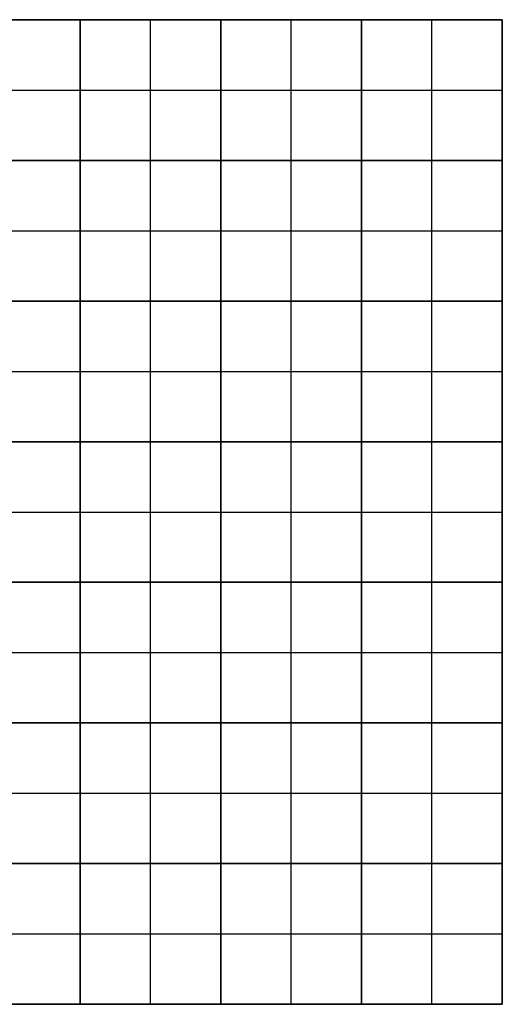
# Model space of a CAD drawing. Header units: millimetres. Extents: x 0 to 3500, y 0 to 3500.
# Tile 2 of 2: x 1785 to 3500, y 0 to 3500. Entities that reach past the tile are written whole.
import ezdxf

# ---------------------------------------------------------------- set-up
doc = ezdxf.new("R2010")
doc.units = ezdxf.units.MM
doc.layers.add('Default', color=7, linetype='Continuous', true_color=0x000000)

msp = doc.modelspace()

# ---------------------------------------------------------------- linework, layer by layer
at = {"layer": 'Default', "color": 254, "true_color": 0xe5e5e5}
for p, q in [((1500, 3500, 6), (2000, 3500, 6)), ((2000, 3000, 6), (2000, 3500, 6)), ((2000, 3500, 6), (2500, 3500, 6)), ((2000, 3500, 6), (2000, 3000, 6)), ((2250, 3500), (2250, 3500, 12)), ((2250, 3000), (2250, 3500)), ((2250, 3000, 12), (2250, 3500, 12)), ((2500, 3000, 6), (2500, 3500, 6)), ((2500, 3500, 6), (3000, 3500, 6)), ((2500, 3500, 6), (2500, 3000, 6)), ((2750, 3500), (2750, 3500, 12)), ((2750, 3000), (2750, 3500)), ((2750, 3000, 12), (2750, 3500, 12)), ((3000, 3000, 6), (3000, 3500, 6)), ((3000, 3500, 6), (3500, 3500, 6)), ((3000, 3500, 6), (3000, 3000, 6)), ((3250, 3500), (3250, 3500, 12)), ((3250, 3000), (3250, 3500)), ((3250, 3000, 12), (3250, 3500, 12)), ((3500, 3000, 6), (3500, 3500, 6)), ((1500, 3250), (2000, 3250)), ((1500, 3250, 12), (2000, 3250, 12)), ((2000, 3250), (2000, 3250, 12)), ((2000, 3250), (2000, 3250, 12)), ((2000, 3250), (2500, 3250)), ((2000, 3250, 12), (2500, 3250, 12)), ((2500, 3250), (2500, 3250, 12)), ((2500, 3250), (2500, 3250, 12)), ((2500, 3250), (3000, 3250)), ((2500, 3250, 12), (3000, 3250, 12)), ((3000, 3250), (3000, 3250, 12)), ((3000, 3250), (3000, 3250, 12)), ((3000, 3250), (3500, 3250)), ((3000, 3250, 12), (3500, 3250, 12)), ((3500, 3250), (3500, 3250, 12)), ((1500, 3000, 6), (2000, 3000, 6)), ((1500, 3000, 6), (2000, 3000, 6)), ((2000, 2500, 6), (2000, 3000, 6)), ((2000, 3000, 6), (2500, 3000, 6)), ((2000, 3000, 6), (2000, 2500, 6)), ((2000, 3000, 6), (2500, 3000, 6)), ((2250, 3000), (2250, 3000, 12)), ((2250, 2500), (2250, 3000)), ((2250, 2500, 12), (2250, 3000, 12)), ((2250, 3000, 12), (2250, 3000)), ((2500, 2500, 6), (2500, 3000, 6)), ((2500, 3000, 6), (3000, 3000, 6)), ((2500, 3000, 6), (2500, 2500, 6)), ((2500, 3000, 6), (3000, 3000, 6)), ((2750, 3000), (2750, 3000, 12)), ((2750, 2500), (2750, 3000)), ((2750, 2500, 12), (2750, 3000, 12)), ((2750, 3000, 12), (2750, 3000)), ((3000, 2500, 6), (3000, 3000, 6)), ((3000, 3000, 6), (3500, 3000, 6)), ((3000, 3000, 6), (3000, 2500, 6)), ((3000, 3000, 6), (3500, 3000, 6)), ((3250, 3000), (3250, 3000, 12)), ((3250, 2500), (3250, 3000)), ((3250, 2500, 12), (3250, 3000, 12)), ((3250, 3000, 12), (3250, 3000)), ((3500, 2500, 6), (3500, 3000, 6)), ((1500, 2750), (2000, 2750)), ((1500, 2750, 12), (2000, 2750, 12)), ((2000, 2750), (2000, 2750, 12)), ((2000, 2750), (2000, 2750, 12)), ((2000, 2750), (2500, 2750)), ((2000, 2750, 12), (2500, 2750, 12)), ((2500, 2750), (2500, 2750, 12)), ((2500, 2750), (2500, 2750, 12)), ((2500, 2750), (3000, 2750)), ((2500, 2750, 12), (3000, 2750, 12)), ((3000, 2750), (3000, 2750, 12)), ((3000, 2750), (3000, 2750, 12)), ((3000, 2750), (3500, 2750)), ((3000, 2750, 12), (3500, 2750, 12)), ((3500, 2750), (3500, 2750, 12)), ((1500, 2500, 6), (2000, 2500, 6)), ((1500, 2500, 6), (2000, 2500, 6)), ((2000, 2000, 6), (2000, 2500, 6)), ((2000, 2500, 6), (2500, 2500, 6)), ((2000, 2500, 6), (2000, 2000, 6)), ((2000, 2500, 6), (2500, 2500, 6)), ((2250, 2500), (2250, 2500, 12)), ((2250, 2000), (2250, 2500)), ((2250, 2000, 12), (2250, 2500, 12)), ((2250, 2500, 12), (2250, 2500)), ((2500, 2000, 6), (2500, 2500, 6)), ((2500, 2500, 6), (3000, 2500, 6)), ((2500, 2500, 6), (2500, 2000, 6)), ((2500, 2500, 6), (3000, 2500, 6)), ((2750, 2500), (2750, 2500, 12)), ((2750, 2000), (2750, 2500)), ((2750, 2000, 12), (2750, 2500, 12)), ((2750, 2500, 12), (2750, 2500)), ((3000, 2000, 6), (3000, 2500, 6)), ((3000, 2500, 6), (3500, 2500, 6)), ((3000, 2500, 6), (3000, 2000, 6)), ((3000, 2500, 6), (3500, 2500, 6)), ((3250, 2500), (3250, 2500, 12)), ((3250, 2000), (3250, 2500)), ((3250, 2000, 12), (3250, 2500, 12)), ((3250, 2500, 12), (3250, 2500)), ((3500, 2000, 6), (3500, 2500, 6)), ((1500, 2250), (2000, 2250)), ((1500, 2250, 12), (2000, 2250, 12)), ((2000, 2250), (2000, 2250, 12)), ((2000, 2250), (2000, 2250, 12)), ((2000, 2250), (2500, 2250)), ((2000, 2250, 12), (2500, 2250, 12)), ((2500, 2250), (2500, 2250, 12)), ((2500, 2250), (2500, 2250, 12)), ((2500, 2250), (3000, 2250)), ((2500, 2250, 12), (3000, 2250, 12)), ((3000, 2250), (3000, 2250, 12)), ((3000, 2250), (3000, 2250, 12)), ((3000, 2250), (3500, 2250)), ((3000, 2250, 12), (3500, 2250, 12)), ((3500, 2250), (3500, 2250, 12)), ((1500, 2000, 6), (2000, 2000, 6)), ((1500, 2000, 6), (2000, 2000, 6)), ((2000, 1500, 6), (2000, 2000, 6)), ((2000, 2000, 6), (2500, 2000, 6)), ((2000, 2000, 6), (2000, 1500, 6)), ((2000, 2000, 6), (2500, 2000, 6)), ((2250, 2000), (2250, 2000, 12)), ((2250, 1500), (2250, 2000)), ((2250, 1500, 12), (2250, 2000, 12)), ((2250, 2000, 12), (2250, 2000)), ((2500, 1500, 6), (2500, 2000, 6)), ((2500, 2000, 6), (3000, 2000, 6)), ((2500, 2000, 6), (2500, 1500, 6)), ((2500, 2000, 6), (3000, 2000, 6)), ((2750, 2000), (2750, 2000, 12)), ((2750, 1500), (2750, 2000)), ((2750, 1500, 12), (2750, 2000, 12)), ((2750, 2000, 12), (2750, 2000)), ((3000, 1500, 6), (3000, 2000, 6)), ((3000, 2000, 6), (3500, 2000, 6)), ((3000, 2000, 6), (3000, 1500, 6)), ((3000, 2000, 6), (3500, 2000, 6)), ((3250, 2000), (3250, 2000, 12)), ((3250, 1500), (3250, 2000)), ((3250, 1500, 12), (3250, 2000, 12)), ((3250, 2000, 12), (3250, 2000)), ((3500, 1500, 6), (3500, 2000, 6)), ((1500, 1750), (2000, 1750)), ((1500, 1750, 12), (2000, 1750, 12)), ((2000, 1750), (2000, 1750, 12)), ((2000, 1750), (2000, 1750, 12)), ((2000, 1750), (2500, 1750)), ((2000, 1750, 12), (2500, 1750, 12)), ((2500, 1750), (2500, 1750, 12)), ((2500, 1750), (2500, 1750, 12)), ((2500, 1750), (3000, 1750)), ((2500, 1750, 12), (3000, 1750, 12)), ((3000, 1750), (3000, 1750, 12)), ((3000, 1750), (3000, 1750, 12)), ((3000, 1750), (3500, 1750)), ((3000, 1750, 12), (3500, 1750, 12)), ((3500, 1750), (3500, 1750, 12)), ((1500, 1500, 6), (2000, 1500, 6)), ((1500, 1500, 6), (2000, 1500, 6)), ((2000, 1000, 6), (2000, 1500, 6)), ((2000, 1500, 6), (2500, 1500, 6)), ((2000, 1500, 6), (2000, 1000, 6)), ((2000, 1500, 6), (2500, 1500, 6)), ((2250, 1500), (2250, 1500, 12)), ((2250, 1000), (2250, 1500)), ((2250, 1000, 12), (2250, 1500, 12)), ((2250, 1500, 12), (2250, 1500)), ((2500, 1000, 6), (2500, 1500, 6)), ((2500, 1500, 6), (3000, 1500, 6)), ((2500, 1500, 6), (2500, 1000, 6)), ((2500, 1500, 6), (3000, 1500, 6)), ((2750, 1500), (2750, 1500, 12)), ((2750, 1000), (2750, 1500)), ((2750, 1000, 12), (2750, 1500, 12)), ((2750, 1500, 12), (2750, 1500)), ((3000, 1000, 6), (3000, 1500, 6)), ((3000, 1500, 6), (3500, 1500, 6)), ((3000, 1500, 6), (3000, 1000, 6)), ((3000, 1500, 6), (3500, 1500, 6)), ((3250, 1500), (3250, 1500, 12)), ((3250, 1000), (3250, 1500)), ((3250, 1000, 12), (3250, 1500, 12)), ((3250, 1500, 12), (3250, 1500)), ((3500, 1000, 6), (3500, 1500, 6)), ((1500, 1250), (2000, 1250)), ((1500, 1250, 12), (2000, 1250, 12)), ((2000, 1250), (2000, 1250, 12)), ((2000, 1250), (2000, 1250, 12)), ((2000, 1250), (2500, 1250)), ((2000, 1250, 12), (2500, 1250, 12)), ((2500, 1250), (2500, 1250, 12)), ((2500, 1250), (2500, 1250, 12)), ((2500, 1250), (3000, 1250)), ((2500, 1250, 12), (3000, 1250, 12)), ((3000, 1250), (3000, 1250, 12)), ((3000, 1250), (3000, 1250, 12)), ((3000, 1250), (3500, 1250)), ((3000, 1250, 12), (3500, 1250, 12)), ((3500, 1250), (3500, 1250, 12)), ((1500, 1000, 6), (2000, 1000, 6)), ((1500, 1000, 6), (2000, 1000, 6)), ((2000, 500, 6), (2000, 1000, 6)), ((2000, 1000, 6), (2500, 1000, 6)), ((2000, 1000, 6), (2000, 500, 6)), ((2000, 1000, 6), (2500, 1000, 6)), ((2250, 1000), (2250, 1000, 12)), ((2250, 500), (2250, 1000)), ((2250, 500, 12), (2250, 1000, 12)), ((2250, 1000, 12), (2250, 1000)), ((2500, 500, 6), (2500, 1000, 6)), ((2500, 1000, 6), (3000, 1000, 6)), ((2500, 1000, 6), (2500, 500, 6)), ((2500, 1000, 6), (3000, 1000, 6)), ((2750, 1000), (2750, 1000, 12)), ((2750, 500), (2750, 1000)), ((2750, 500, 12), (2750, 1000, 12)), ((2750, 1000, 12), (2750, 1000)), ((3000, 500, 6), (3000, 1000, 6)), ((3000, 1000, 6), (3500, 1000, 6)), ((3000, 1000, 6), (3000, 500, 6)), ((3000, 1000, 6), (3500, 1000, 6)), ((3250, 1000), (3250, 1000, 12)), ((3250, 500), (3250, 1000)), ((3250, 500, 12), (3250, 1000, 12)), ((3250, 1000, 12), (3250, 1000)), ((3500, 500, 6), (3500, 1000, 6)), ((1500, 750), (2000, 750)), ((1500, 750, 12), (2000, 750, 12)), ((2000, 750), (2000, 750, 12)), ((2000, 750), (2000, 750, 12)), ((2000, 750), (2500, 750)), ((2000, 750, 12), (2500, 750, 12)), ((2500, 750), (2500, 750, 12)), ((2500, 750), (2500, 750, 12)), ((2500, 750), (3000, 750)), ((2500, 750, 12), (3000, 750, 12)), ((3000, 750), (3000, 750, 12)), ((3000, 750), (3000, 750, 12)), ((3000, 750), (3500, 750)), ((3000, 750, 12), (3500, 750, 12)), ((3500, 750), (3500, 750, 12)), ((1500, 500, 6), (2000, 500, 6)), ((1500, 500, 6), (2000, 500, 6)), ((2000, 0, 6), (2000, 500, 6)), ((2000, 500, 6), (2500, 500, 6)), ((2000, 500, 6), (2000, 0, 6)), ((2000, 500, 6), (2500, 500, 6)), ((2250, 500), (2250, 500, 12)), ((2250, 0), (2250, 500)), ((2250, 0, 12), (2250, 500, 12)), ((2250, 500, 12), (2250, 500)), ((2500, 0, 6), (2500, 500, 6)), ((2500, 500, 6), (3000, 500, 6)), ((2500, 500, 6), (2500, 0, 6)), ((2500, 500, 6), (3000, 500, 6)), ((2750, 500), (2750, 500, 12)), ((2750, 0), (2750, 500)), ((2750, 0, 12), (2750, 500, 12)), ((2750, 500, 12), (2750, 500)), ((3000, 0, 6), (3000, 500, 6)), ((3000, 500, 6), (3500, 500, 6)), ((3000, 500, 6), (3000, 0, 6)), ((3000, 500, 6), (3500, 500, 6)), ((3250, 500), (3250, 500, 12)), ((3250, 0), (3250, 500)), ((3250, 0, 12), (3250, 500, 12)), ((3250, 500, 12), (3250, 500)), ((3500, 0, 6), (3500, 500, 6)), ((1500, 250), (2000, 250)), ((1500, 250, 12), (2000, 250, 12)), ((2000, 250), (2000, 250, 12)), ((2000, 250), (2000, 250, 12)), ((2000, 250), (2500, 250)), ((2000, 250, 12), (2500, 250, 12)), ((2500, 250), (2500, 250, 12)), ((2500, 250), (2500, 250, 12)), ((2500, 250), (3000, 250)), ((2500, 250, 12), (3000, 250, 12)), ((3000, 250), (3000, 250, 12)), ((3000, 250), (3000, 250, 12)), ((3000, 250), (3500, 250)), ((3000, 250, 12), (3500, 250, 12)), ((3500, 250), (3500, 250, 12)), ((1500, 0, 6), (2000, 0, 6)), ((2000, 0, 6), (2500, 0, 6)), ((2250, 0, 12), (2250, 0)), ((2500, 0, 6), (3000, 0, 6)), ((2750, 0, 12), (2750, 0)), ((3000, 0, 6), (3500, 0, 6)), ((3250, 0, 12), (3250, 0))]:
    msp.add_line(p, q, dxfattribs=at)
for points in [[(2000, 3500), (1750, 3500), (1500, 3500)], [(1500, 3500, 12), (1750, 3500, 12), (2000, 3500, 12)], [(2000, 3000), (2000, 3250), (2000, 3500)], [(2000, 3500), (2000, 3500, 6), (2000, 3500, 12)], [(2000, 3500, 12), (2000, 3250, 12), (2000, 3000, 12)], [(2500, 3500), (2250, 3500), (2000, 3500)], [(2000, 3500), (2000, 3500, 6), (2000, 3500, 12)], [(2000, 3500, 12), (2250, 3500, 12), (2500, 3500, 12)], [(2000, 3500), (2000, 3250), (2000, 3000)], [(2000, 3000, 12), (2000, 3250, 12), (2000, 3500, 12)], [(2500, 3000), (2500, 3250), (2500, 3500)], [(2500, 3500), (2500, 3500, 6), (2500, 3500, 12)], [(2500, 3500, 12), (2500, 3250, 12), (2500, 3000, 12)], [(3000, 3500), (2750, 3500), (2500, 3500)], [(2500, 3500), (2500, 3500, 6), (2500, 3500, 12)], [(2500, 3500, 12), (2750, 3500, 12), (3000, 3500, 12)], [(2500, 3500), (2500, 3250), (2500, 3000)], [(2500, 3000, 12), (2500, 3250, 12), (2500, 3500, 12)], [(3000, 3000), (3000, 3250), (3000, 3500)], [(3000, 3500), (3000, 3500, 6), (3000, 3500, 12)], [(3000, 3500, 12), (3000, 3250, 12), (3000, 3000, 12)], [(3500, 3500), (3250, 3500), (3000, 3500)], [(3000, 3500), (3000, 3500, 6), (3000, 3500, 12)], [(3000, 3500, 12), (3250, 3500, 12), (3500, 3500, 12)], [(3000, 3500), (3000, 3250), (3000, 3000)], [(3000, 3000, 12), (3000, 3250, 12), (3000, 3500, 12)], [(3500, 3000), (3500, 3250), (3500, 3500)], [(3500, 3500), (3500, 3500, 6), (3500, 3500, 12)], [(3500, 3500, 12), (3500, 3250, 12), (3500, 3000, 12)], [(2000, 3000), (1750, 3000), (1500, 3000)], [(1500, 3000, 12), (1750, 3000, 12), (2000, 3000, 12)], [(1500, 3000), (1750, 3000), (2000, 3000)], [(2000, 3000, 12), (1750, 3000, 12), (1500, 3000, 12)], [(2000, 2500), (2000, 2750), (2000, 3000)], [(2000, 3000), (2000, 3000, 6), (2000, 3000, 12)], [(2000, 3000, 12), (2000, 2750, 12), (2000, 2500, 12)], [(2000, 3000, 12), (2000, 3000, 6), (2000, 3000)], [(2500, 3000), (2250, 3000), (2000, 3000)], [(2000, 3000), (2000, 3000, 6), (2000, 3000, 12)], [(2000, 3000, 12), (2250, 3000, 12), (2500, 3000, 12)], [(2000, 3000), (2000, 2750), (2000, 2500)], [(2000, 2500, 12), (2000, 2750, 12), (2000, 3000, 12)], [(2000, 3000), (2000, 3000, 6), (2000, 3000, 12)], [(2000, 3000), (2250, 3000), (2500, 3000)], [(2500, 3000, 12), (2250, 3000, 12), (2000, 3000, 12)], [(2500, 2500), (2500, 2750), (2500, 3000)], [(2500, 3000), (2500, 3000, 6), (2500, 3000, 12)], [(2500, 3000, 12), (2500, 2750, 12), (2500, 2500, 12)], [(2500, 3000, 12), (2500, 3000, 6), (2500, 3000)], [(3000, 3000), (2750, 3000), (2500, 3000)], [(2500, 3000), (2500, 3000, 6), (2500, 3000, 12)], [(2500, 3000, 12), (2750, 3000, 12), (3000, 3000, 12)], [(2500, 3000), (2500, 2750), (2500, 2500)], [(2500, 2500, 12), (2500, 2750, 12), (2500, 3000, 12)], [(2500, 3000), (2500, 3000, 6), (2500, 3000, 12)], [(2500, 3000), (2750, 3000), (3000, 3000)], [(3000, 3000, 12), (2750, 3000, 12), (2500, 3000, 12)], [(3000, 2500), (3000, 2750), (3000, 3000)], [(3000, 3000), (3000, 3000, 6), (3000, 3000, 12)], [(3000, 3000, 12), (3000, 2750, 12), (3000, 2500, 12)], [(3000, 3000, 12), (3000, 3000, 6), (3000, 3000)], [(3500, 3000), (3250, 3000), (3000, 3000)], [(3000, 3000), (3000, 3000, 6), (3000, 3000, 12)], [(3000, 3000, 12), (3250, 3000, 12), (3500, 3000, 12)], [(3000, 3000), (3000, 2750), (3000, 2500)], [(3000, 2500, 12), (3000, 2750, 12), (3000, 3000, 12)], [(3000, 3000), (3000, 3000, 6), (3000, 3000, 12)], [(3000, 3000), (3250, 3000), (3500, 3000)], [(3500, 3000, 12), (3250, 3000, 12), (3000, 3000, 12)], [(3500, 2500), (3500, 2750), (3500, 3000)], [(3500, 3000), (3500, 3000, 6), (3500, 3000, 12)], [(3500, 3000, 12), (3500, 2750, 12), (3500, 2500, 12)], [(3500, 3000, 12), (3500, 3000, 6), (3500, 3000)], [(2000, 2500), (1750, 2500), (1500, 2500)], [(1500, 2500, 12), (1750, 2500, 12), (2000, 2500, 12)], [(1500, 2500), (1750, 2500), (2000, 2500)], [(2000, 2500, 12), (1750, 2500, 12), (1500, 2500, 12)], [(2000, 2000), (2000, 2250), (2000, 2500)], [(2000, 2500), (2000, 2500, 6), (2000, 2500, 12)], [(2000, 2500, 12), (2000, 2250, 12), (2000, 2000, 12)], [(2000, 2500, 12), (2000, 2500, 6), (2000, 2500)], [(2500, 2500), (2250, 2500), (2000, 2500)], [(2000, 2500), (2000, 2500, 6), (2000, 2500, 12)], [(2000, 2500, 12), (2250, 2500, 12), (2500, 2500, 12)], [(2000, 2500), (2000, 2250), (2000, 2000)], [(2000, 2000, 12), (2000, 2250, 12), (2000, 2500, 12)], [(2000, 2500), (2000, 2500, 6), (2000, 2500, 12)], [(2000, 2500), (2250, 2500), (2500, 2500)], [(2500, 2500, 12), (2250, 2500, 12), (2000, 2500, 12)], [(2500, 2000), (2500, 2250), (2500, 2500)], [(2500, 2500), (2500, 2500, 6), (2500, 2500, 12)], [(2500, 2500, 12), (2500, 2250, 12), (2500, 2000, 12)], [(2500, 2500, 12), (2500, 2500, 6), (2500, 2500)], [(3000, 2500), (2750, 2500), (2500, 2500)], [(2500, 2500), (2500, 2500, 6), (2500, 2500, 12)], [(2500, 2500, 12), (2750, 2500, 12), (3000, 2500, 12)], [(2500, 2500), (2500, 2250), (2500, 2000)], [(2500, 2000, 12), (2500, 2250, 12), (2500, 2500, 12)], [(2500, 2500), (2500, 2500, 6), (2500, 2500, 12)], [(2500, 2500), (2750, 2500), (3000, 2500)], [(3000, 2500, 12), (2750, 2500, 12), (2500, 2500, 12)], [(3000, 2000), (3000, 2250), (3000, 2500)], [(3000, 2500), (3000, 2500, 6), (3000, 2500, 12)], [(3000, 2500, 12), (3000, 2250, 12), (3000, 2000, 12)], [(3000, 2500, 12), (3000, 2500, 6), (3000, 2500)], [(3500, 2500), (3250, 2500), (3000, 2500)], [(3000, 2500), (3000, 2500, 6), (3000, 2500, 12)], [(3000, 2500, 12), (3250, 2500, 12), (3500, 2500, 12)], [(3000, 2500), (3000, 2250), (3000, 2000)], [(3000, 2000, 12), (3000, 2250, 12), (3000, 2500, 12)], [(3000, 2500), (3000, 2500, 6), (3000, 2500, 12)], [(3000, 2500), (3250, 2500), (3500, 2500)], [(3500, 2500, 12), (3250, 2500, 12), (3000, 2500, 12)], [(3500, 2000), (3500, 2250), (3500, 2500)], [(3500, 2500), (3500, 2500, 6), (3500, 2500, 12)], [(3500, 2500, 12), (3500, 2250, 12), (3500, 2000, 12)], [(3500, 2500, 12), (3500, 2500, 6), (3500, 2500)], [(2000, 2000), (1750, 2000), (1500, 2000)], [(1500, 2000, 12), (1750, 2000, 12), (2000, 2000, 12)], [(1500, 2000), (1750, 2000), (2000, 2000)], [(2000, 2000, 12), (1750, 2000, 12), (1500, 2000, 12)], [(2000, 1500), (2000, 1750), (2000, 2000)], [(2000, 2000), (2000, 2000, 6), (2000, 2000, 12)], [(2000, 2000, 12), (2000, 1750, 12), (2000, 1500, 12)], [(2000, 2000, 12), (2000, 2000, 6), (2000, 2000)], [(2500, 2000), (2250, 2000), (2000, 2000)], [(2000, 2000), (2000, 2000, 6), (2000, 2000, 12)], [(2000, 2000, 12), (2250, 2000, 12), (2500, 2000, 12)], [(2000, 2000), (2000, 1750), (2000, 1500)], [(2000, 1500, 12), (2000, 1750, 12), (2000, 2000, 12)], [(2000, 2000), (2000, 2000, 6), (2000, 2000, 12)], [(2000, 2000), (2250, 2000), (2500, 2000)], [(2500, 2000, 12), (2250, 2000, 12), (2000, 2000, 12)], [(2500, 1500), (2500, 1750), (2500, 2000)], [(2500, 2000), (2500, 2000, 6), (2500, 2000, 12)], [(2500, 2000, 12), (2500, 1750, 12), (2500, 1500, 12)], [(2500, 2000, 12), (2500, 2000, 6), (2500, 2000)], [(3000, 2000), (2750, 2000), (2500, 2000)], [(2500, 2000), (2500, 2000, 6), (2500, 2000, 12)], [(2500, 2000, 12), (2750, 2000, 12), (3000, 2000, 12)], [(2500, 2000), (2500, 1750), (2500, 1500)], [(2500, 1500, 12), (2500, 1750, 12), (2500, 2000, 12)], [(2500, 2000), (2500, 2000, 6), (2500, 2000, 12)], [(2500, 2000), (2750, 2000), (3000, 2000)], [(3000, 2000, 12), (2750, 2000, 12), (2500, 2000, 12)], [(3000, 1500), (3000, 1750), (3000, 2000)], [(3000, 2000), (3000, 2000, 6), (3000, 2000, 12)], [(3000, 2000, 12), (3000, 1750, 12), (3000, 1500, 12)], [(3000, 2000, 12), (3000, 2000, 6), (3000, 2000)], [(3500, 2000), (3250, 2000), (3000, 2000)], [(3000, 2000), (3000, 2000, 6), (3000, 2000, 12)], [(3000, 2000, 12), (3250, 2000, 12), (3500, 2000, 12)], [(3000, 2000), (3000, 1750), (3000, 1500)], [(3000, 1500, 12), (3000, 1750, 12), (3000, 2000, 12)], [(3000, 2000), (3000, 2000, 6), (3000, 2000, 12)], [(3000, 2000), (3250, 2000), (3500, 2000)], [(3500, 2000, 12), (3250, 2000, 12), (3000, 2000, 12)], [(3500, 1500), (3500, 1750), (3500, 2000)], [(3500, 2000), (3500, 2000, 6), (3500, 2000, 12)], [(3500, 2000, 12), (3500, 1750, 12), (3500, 1500, 12)], [(3500, 2000, 12), (3500, 2000, 6), (3500, 2000)], [(2000, 1500), (1750, 1500), (1500, 1500)], [(1500, 1500, 12), (1750, 1500, 12), (2000, 1500, 12)], [(1500, 1500), (1750, 1500), (2000, 1500)], [(2000, 1500, 12), (1750, 1500, 12), (1500, 1500, 12)], [(2000, 1000), (2000, 1250), (2000, 1500)], [(2000, 1500), (2000, 1500, 6), (2000, 1500, 12)], [(2000, 1500, 12), (2000, 1250, 12), (2000, 1000, 12)], [(2000, 1500, 12), (2000, 1500, 6), (2000, 1500)], [(2500, 1500), (2250, 1500), (2000, 1500)], [(2000, 1500), (2000, 1500, 6), (2000, 1500, 12)], [(2000, 1500, 12), (2250, 1500, 12), (2500, 1500, 12)], [(2000, 1500), (2000, 1250), (2000, 1000)], [(2000, 1000, 12), (2000, 1250, 12), (2000, 1500, 12)], [(2000, 1500), (2000, 1500, 6), (2000, 1500, 12)], [(2000, 1500), (2250, 1500), (2500, 1500)], [(2500, 1500, 12), (2250, 1500, 12), (2000, 1500, 12)], [(2500, 1000), (2500, 1250), (2500, 1500)], [(2500, 1500), (2500, 1500, 6), (2500, 1500, 12)], [(2500, 1500, 12), (2500, 1250, 12), (2500, 1000, 12)], [(2500, 1500, 12), (2500, 1500, 6), (2500, 1500)], [(3000, 1500), (2750, 1500), (2500, 1500)], [(2500, 1500), (2500, 1500, 6), (2500, 1500, 12)], [(2500, 1500, 12), (2750, 1500, 12), (3000, 1500, 12)], [(2500, 1500), (2500, 1250), (2500, 1000)], [(2500, 1000, 12), (2500, 1250, 12), (2500, 1500, 12)], [(2500, 1500), (2500, 1500, 6), (2500, 1500, 12)], [(2500, 1500), (2750, 1500), (3000, 1500)], [(3000, 1500, 12), (2750, 1500, 12), (2500, 1500, 12)], [(3000, 1000), (3000, 1250), (3000, 1500)], [(3000, 1500), (3000, 1500, 6), (3000, 1500, 12)], [(3000, 1500, 12), (3000, 1250, 12), (3000, 1000, 12)], [(3000, 1500, 12), (3000, 1500, 6), (3000, 1500)], [(3500, 1500), (3250, 1500), (3000, 1500)], [(3000, 1500), (3000, 1500, 6), (3000, 1500, 12)], [(3000, 1500, 12), (3250, 1500, 12), (3500, 1500, 12)], [(3000, 1500), (3000, 1250), (3000, 1000)], [(3000, 1000, 12), (3000, 1250, 12), (3000, 1500, 12)], [(3000, 1500), (3000, 1500, 6), (3000, 1500, 12)], [(3000, 1500), (3250, 1500), (3500, 1500)], [(3500, 1500, 12), (3250, 1500, 12), (3000, 1500, 12)], [(3500, 1000), (3500, 1250), (3500, 1500)], [(3500, 1500), (3500, 1500, 6), (3500, 1500, 12)], [(3500, 1500, 12), (3500, 1250, 12), (3500, 1000, 12)], [(3500, 1500, 12), (3500, 1500, 6), (3500, 1500)], [(2000, 1000), (1750, 1000), (1500, 1000)], [(1500, 1000, 12), (1750, 1000, 12), (2000, 1000, 12)], [(1500, 1000), (1750, 1000), (2000, 1000)], [(2000, 1000, 12), (1750, 1000, 12), (1500, 1000, 12)], [(2000, 500), (2000, 750), (2000, 1000)], [(2000, 1000), (2000, 1000, 6), (2000, 1000, 12)], [(2000, 1000, 12), (2000, 750, 12), (2000, 500, 12)], [(2000, 1000, 12), (2000, 1000, 6), (2000, 1000)], [(2500, 1000), (2250, 1000), (2000, 1000)], [(2000, 1000), (2000, 1000, 6), (2000, 1000, 12)], [(2000, 1000, 12), (2250, 1000, 12), (2500, 1000, 12)], [(2000, 1000), (2000, 750), (2000, 500)], [(2000, 500, 12), (2000, 750, 12), (2000, 1000, 12)], [(2000, 1000), (2000, 1000, 6), (2000, 1000, 12)], [(2000, 1000), (2250, 1000), (2500, 1000)], [(2500, 1000, 12), (2250, 1000, 12), (2000, 1000, 12)], [(2500, 500), (2500, 750), (2500, 1000)], [(2500, 1000), (2500, 1000, 6), (2500, 1000, 12)], [(2500, 1000, 12), (2500, 750, 12), (2500, 500, 12)], [(2500, 1000, 12), (2500, 1000, 6), (2500, 1000)], [(3000, 1000), (2750, 1000), (2500, 1000)], [(2500, 1000), (2500, 1000, 6), (2500, 1000, 12)], [(2500, 1000, 12), (2750, 1000, 12), (3000, 1000, 12)], [(2500, 1000), (2500, 750), (2500, 500)], [(2500, 500, 12), (2500, 750, 12), (2500, 1000, 12)], [(2500, 1000), (2500, 1000, 6), (2500, 1000, 12)], [(2500, 1000), (2750, 1000), (3000, 1000)], [(3000, 1000, 12), (2750, 1000, 12), (2500, 1000, 12)], [(3000, 500), (3000, 750), (3000, 1000)], [(3000, 1000), (3000, 1000, 6), (3000, 1000, 12)], [(3000, 1000, 12), (3000, 750, 12), (3000, 500, 12)], [(3000, 1000, 12), (3000, 1000, 6), (3000, 1000)], [(3500, 1000), (3250, 1000), (3000, 1000)], [(3000, 1000), (3000, 1000, 6), (3000, 1000, 12)], [(3000, 1000, 12), (3250, 1000, 12), (3500, 1000, 12)], [(3000, 1000), (3000, 750), (3000, 500)], [(3000, 500, 12), (3000, 750, 12), (3000, 1000, 12)], [(3000, 1000), (3000, 1000, 6), (3000, 1000, 12)], [(3000, 1000), (3250, 1000), (3500, 1000)], [(3500, 1000, 12), (3250, 1000, 12), (3000, 1000, 12)], [(3500, 500), (3500, 750), (3500, 1000)], [(3500, 1000), (3500, 1000, 6), (3500, 1000, 12)], [(3500, 1000, 12), (3500, 750, 12), (3500, 500, 12)], [(3500, 1000, 12), (3500, 1000, 6), (3500, 1000)], [(2000, 500), (1750, 500), (1500, 500)], [(1500, 500, 12), (1750, 500, 12), (2000, 500, 12)], [(1500, 500), (1750, 500), (2000, 500)], [(2000, 500, 12), (1750, 500, 12), (1500, 500, 12)], [(2000, 0), (2000, 250), (2000, 500)], [(2000, 500), (2000, 500, 6), (2000, 500, 12)], [(2000, 500, 12), (2000, 250, 12), (2000, 0, 12)], [(2000, 500, 12), (2000, 500, 6), (2000, 500)], [(2500, 500), (2250, 500), (2000, 500)], [(2000, 500), (2000, 500, 6), (2000, 500, 12)], [(2000, 500, 12), (2250, 500, 12), (2500, 500, 12)], [(2000, 500), (2000, 250), (2000, 0)], [(2000, 0, 12), (2000, 250, 12), (2000, 500, 12)], [(2000, 500), (2000, 500, 6), (2000, 500, 12)], [(2000, 500), (2250, 500), (2500, 500)], [(2500, 500, 12), (2250, 500, 12), (2000, 500, 12)], [(2500, 0), (2500, 250), (2500, 500)], [(2500, 500), (2500, 500, 6), (2500, 500, 12)], [(2500, 500, 12), (2500, 250, 12), (2500, 0, 12)], [(2500, 500, 12), (2500, 500, 6), (2500, 500)], [(3000, 500), (2750, 500), (2500, 500)], [(2500, 500), (2500, 500, 6), (2500, 500, 12)], [(2500, 500, 12), (2750, 500, 12), (3000, 500, 12)], [(2500, 500), (2500, 250), (2500, 0)], [(2500, 0, 12), (2500, 250, 12), (2500, 500, 12)], [(2500, 500), (2500, 500, 6), (2500, 500, 12)], [(2500, 500), (2750, 500), (3000, 500)], [(3000, 500, 12), (2750, 500, 12), (2500, 500, 12)], [(3000, 0), (3000, 250), (3000, 500)], [(3000, 500), (3000, 500, 6), (3000, 500, 12)], [(3000, 500, 12), (3000, 250, 12), (3000, 0, 12)], [(3000, 500, 12), (3000, 500, 6), (3000, 500)], [(3500, 500), (3250, 500), (3000, 500)], [(3000, 500), (3000, 500, 6), (3000, 500, 12)], [(3000, 500, 12), (3250, 500, 12), (3500, 500, 12)], [(3000, 500), (3000, 250), (3000, 0)], [(3000, 0, 12), (3000, 250, 12), (3000, 500, 12)], [(3000, 500), (3000, 500, 6), (3000, 500, 12)], [(3000, 500), (3250, 500), (3500, 500)], [(3500, 500, 12), (3250, 500, 12), (3000, 500, 12)], [(3500, 0), (3500, 250), (3500, 500)], [(3500, 500), (3500, 500, 6), (3500, 500, 12)], [(3500, 500, 12), (3500, 250, 12), (3500, 0, 12)], [(3500, 500, 12), (3500, 500, 6), (3500, 500)], [(1500, 0), (1750, 0), (2000, 0)], [(2000, 0, 12), (1750, 0, 12), (1500, 0, 12)], [(2000, 0, 12), (2000, 0, 6), (2000, 0)], [(2000, 0), (2000, 0, 6), (2000, 0, 12)], [(2000, 0), (2250, 0), (2500, 0)], [(2500, 0, 12), (2250, 0, 12), (2000, 0, 12)], [(2500, 0, 12), (2500, 0, 6), (2500, 0)], [(2500, 0), (2500, 0, 6), (2500, 0, 12)], [(2500, 0), (2750, 0), (3000, 0)], [(3000, 0, 12), (2750, 0, 12), (2500, 0, 12)], [(3000, 0, 12), (3000, 0, 6), (3000, 0)], [(3000, 0), (3000, 0, 6), (3000, 0, 12)], [(3000, 0), (3250, 0), (3500, 0)], [(3500, 0, 12), (3250, 0, 12), (3000, 0, 12)], [(3500, 0, 12), (3500, 0, 6), (3500, 0)]]:
    msp.add_open_spline(points, degree=2, dxfattribs=at)

doc.saveas('drawing.dxf')
